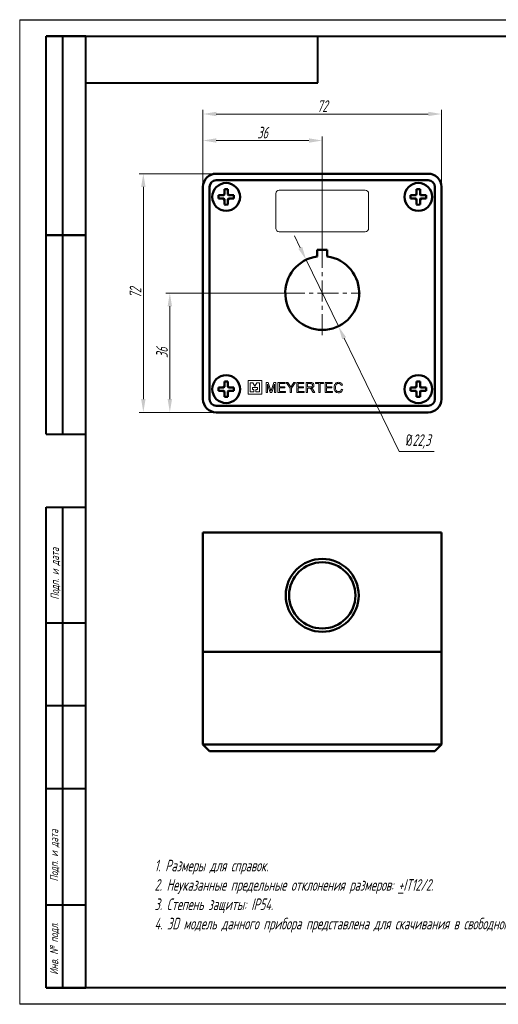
# Model space of a CAD drawing. Header units: millimetres. Extents: x 2171 to 2591, y 1134 to 1431.
# Tile 1 of 2: x 2171 to 2315, y 1134 to 1431. Entities that reach past the tile are written whole.
import ezdxf

# ---------------------------------------------------------------- set-up
doc = ezdxf.new("R2010")
doc.units = ezdxf.units.MM
doc.linetypes.add('ACAD_ISO12W100', pattern=[21, 12, -3, 0, -3, 0, -3])
doc.linetypes.add('CENTER', pattern=[10.16, 6.35, -1.27, 1.27, -1.27])
for name, color, linetype, lineweight in [('main', 5, 'Continuous', 50), ('size', 7, 'Continuous', 20), ('text', 7, 'Continuous', 20), ('ОСЕВЫЕ', 1, 'CENTER', 15)]:
    doc.layers.add(name, color=color, linetype=linetype, lineweight=lineweight)
doc.layers.add('ФОРМАТ', color=7, linetype='Continuous')
doc.styles.add('GOST', font='GOST.shx', dxfattribs={"width": 0.8, "oblique": 15})
doc.dimstyles.new('GOST', dxfattribs={"dimscale": 0, "dimtxt": 3.5, "dimasz": 4, "dimexe": 1.25, "dimexo": 0, "dimtad": 1, "dimdec": 1, "dimrnd": 0.5, "dimtxsty": 'GOST', "dimcen": 5, "dimclrd": 256, "dimclre": 256, "dimclrt": 256, "dimadec": 1, "dimazin": 2, "dimtfac": 1, "dimtdec": 4, "dimtmove": 0, "dimatfit": 3, "dimfxl": 0, "dimtolj": 1, "dimtzin": 0, "dimlwd": -1, "dimlwe": -1, "dimarcsym": 0})
doc.dimstyles.get("Standard").update_dxf_attribs({"dimtxt": 3.5, "dimasz": 4, "dimexe": 1.25, "dimexo": 0.0625, "dimgap": 1, "dimtad": 1, "dimtoh": 1, "dimrnd": 0.5, "dimtxsty": 'GOST', "dimcen": 0.1, "dimclrd": 256, "dimclre": 256, "dimadec": 0, "dimazin": 2, "dimtfac": 1, "dimtofl": 0, "dimtmove": 0, "dimatfit": 1, "dimfxl": 0, "dimtolj": 1, "dimtzin": 0, "dimlwd": -1, "dimlwe": 20, "dimarcsym": 0})

# ---------------------------------------------------------------- blocks, each defined once
blk = doc.blocks.new('*D176')
at = {"layer": 'Defpoints', "color": 0}
for p in [(2230.13, 1384.28), (2208.13, 1312.28), (2230.13, 1312.28)]:
    blk.add_point(p, dxfattribs=at)
at = {"layer": 'size', "ltscale": 5}
for p, q in [((2230.13, 1384.28), (2206.88, 1384.28)), ((2208.13, 1380.28), (2208.13, 1316.28)), ((2230.13, 1312.28), (2206.88, 1312.28))]:
    blk.add_line(p, q, dxfattribs=at)
at = {"layer": 'size'}
for points in [[(2208.8, 1380.28), (2207.46, 1380.28), (2208.13, 1384.28)], [(2207.46, 1316.28), (2208.8, 1316.28), (2208.13, 1312.28)]]:
    blk.add_solid(points, dxfattribs=at)
at = {"layer": 'size', "linetype": 'ByBlock', "insert": (2205.76, 1348.28), "char_height": 3.5, "attachment_point": 5, "rotation": 90, "style": 'GOST'}
blk.add_mtext('\\A1;72', dxfattribs=at)
blk = doc.blocks.new('*D177')
at = {"layer": 'Defpoints', "color": 0}
for p in [(2298.13, 1402.28), (2226.13, 1380.28), (2298.13, 1380.28)]:
    blk.add_point(p, dxfattribs=at)
at = {"layer": 'size', "ltscale": 5}
for p, q in [((2226.13, 1380.28), (2226.13, 1403.53)), ((2230.13, 1402.28), (2294.13, 1402.28)), ((2298.13, 1380.28), (2298.13, 1403.53))]:
    blk.add_line(p, q, dxfattribs=at)
at = {"layer": 'size'}
for points in [[(2230.13, 1402.95), (2230.13, 1401.62), (2226.13, 1402.28)], [(2294.13, 1401.62), (2294.13, 1402.95), (2298.13, 1402.28)]]:
    blk.add_solid(points, dxfattribs=at)
at = {"layer": 'size', "linetype": 'ByBlock', "insert": (2262.13, 1404.66), "char_height": 3.5, "attachment_point": 5, "style": 'GOST'}
blk.add_mtext('\\A1;72', dxfattribs=at)
blk = doc.blocks.new('*D181')
at = {"layer": 'Defpoints', "color": 0}
for p in [(2262.13, 1394.28), (2226.13, 1380.28), (2262.13, 1361.33)]:
    blk.add_point(p, dxfattribs=at)
at = {"layer": 'size', "ltscale": 5}
for p, q in [((2226.13, 1380.28), (2226.13, 1395.53)), ((2230.13, 1394.28), (2258.13, 1394.28)), ((2262.13, 1361.33), (2262.13, 1395.53))]:
    blk.add_line(p, q, dxfattribs=at)
at = {"layer": 'size'}
for points in [[(2230.13, 1394.95), (2230.13, 1393.62), (2226.13, 1394.28)], [(2258.13, 1393.62), (2258.13, 1394.95), (2262.13, 1394.28)]]:
    blk.add_solid(points, dxfattribs=at)
at = {"layer": 'size', "linetype": 'ByBlock', "insert": (2244.13, 1396.66), "char_height": 3.5, "attachment_point": 5, "style": 'GOST'}
blk.add_mtext('\\A1;36', dxfattribs=at)
blk = doc.blocks.new('*D183')
at = {"layer": 'Defpoints', "color": 0}
for p in [(2250.98, 1348.28), (2216.13, 1312.28), (2230.13, 1312.28)]:
    blk.add_point(p, dxfattribs=at)
at = {"layer": 'size'}
for p, q in [((2250.98, 1348.28), (2214.88, 1348.28)), ((2216.13, 1344.28), (2216.13, 1316.28)), ((2230.13, 1312.28), (2214.88, 1312.28))]:
    blk.add_line(p, q, dxfattribs=at)
for points in [[(2216.8, 1344.28), (2215.46, 1344.28), (2216.13, 1348.28)], [(2215.46, 1316.28), (2216.8, 1316.28), (2216.13, 1312.28)]]:
    blk.add_solid(points, dxfattribs=at)
at = {"layer": 'size', "linetype": 'ByBlock', "insert": (2213.76, 1330.28), "char_height": 3.5, "attachment_point": 5, "rotation": 90, "style": 'GOST'}
blk.add_mtext('\\A1;36', dxfattribs=at)
blk = doc.blocks.new('*D185')
at = {"layer": 'Defpoints', "color": 0}
for p in [(2257.26, 1358.31), (2267, 1338.25)]:
    blk.add_point(p, dxfattribs=at)
at = {"layer": 'size', "ltscale": 5}
for p, q in [((2255.51, 1361.91), (2253.77, 1365.51)), ((2257.26, 1358.31), (2267, 1338.25)), ((2285.33, 1300.5), (2268.75, 1334.65)), ((2295.88, 1300.5), (2285.33, 1300.5))]:
    blk.add_line(p, q, dxfattribs=at)
at = {"layer": 'size'}
for points in [[(2254.91, 1361.62), (2256.11, 1362.2), (2257.26, 1358.31)], [(2269.35, 1334.94), (2268.15, 1334.36), (2267, 1338.25)]]:
    blk.add_solid(points, dxfattribs=at)
at = {"layer": 'size', "color": 0, "linetype": 'ByBlock', "insert": (2291.1, 1303.51), "char_height": 3.5, "attachment_point": 5, "style": 'GOST'}
blk.add_mtext('\\A1;{\\Q0;%%c}22,3', dxfattribs=at)

msp = doc.modelspace()

# ---------------------------------------------------------------- linework, layer by layer
at = {"layer": 'main'}
for p, q in [((2230.13, 1384.282), (2294.13, 1384.282)), ((2294.13, 1382.282), (2230.13, 1382.282)), ((2226.13, 1316.282), (2226.13, 1380.282)), ((2228.13, 1380.282), (2228.13, 1316.282)), ((2296.13, 1316.282), (2296.13, 1380.282)), ((2298.13, 1380.282), (2298.13, 1316.282)), ((2260.63, 1361.331), (2260.63, 1359.331)), ((2263.63, 1361.331), (2260.63, 1361.331)), ((2263.63, 1359.331), (2263.63, 1361.331)), ((2230.13, 1314.282), (2294.13, 1314.282)), ((2294.13, 1312.282), (2230.13, 1312.282)), ((2226.13, 1240.087), (2226.13, 1276.087)), ((2230.13, 1276.087), (2226.13, 1276.087)), ((2294.13, 1276.087), (2230.13, 1276.087)), ((2298.13, 1276.087), (2294.13, 1276.087)), ((2298.13, 1240.087), (2298.13, 1276.087)), ((2226.13, 1240.087), (2230.13, 1240.087)), ((2226.13, 1240.087), (2226.13, 1212.087)), ((2230.13, 1240.087), (2294.13, 1240.087)), ((2294.13, 1240.087), (2298.13, 1240.087)), ((2298.13, 1240.087), (2298.13, 1212.087)), ((2226.13, 1212.087), (2230.13, 1212.087)), ((2226.13, 1212.087), (2228.13, 1210.087)), ((2230.13, 1212.087), (2294.13, 1212.087)), ((2294.13, 1212.087), (2298.13, 1212.087)), ((2296.13, 1210.087), (2298.13, 1212.087)), ((2230.13, 1210.087), (2228.13, 1210.087)), ((2294.13, 1210.087), (2230.13, 1210.087)), ((2239.736, 1210.077), (2239.736, 1210.087)), ((2243.895, 1210.077), (2239.736, 1210.077)), ((2243.895, 1210.077), (2243.895, 1210.087)), ((2245.179, 1210.067), (2245.179, 1210.087)), ((2245.179, 1210.067), (2245.833, 1210.067)), ((2245.833, 1210.067), (2245.833, 1210.087)), ((2245.833, 1210.067), (2246.522, 1210.067)), ((2246.661, 1210.067), (2246.661, 1210.087)), ((2246.812, 1210.067), (2247.494, 1210.067)), ((2247.494, 1210.067), (2247.494, 1210.087)), ((2247.494, 1210.067), (2248.143, 1210.067)), ((2248.143, 1210.067), (2248.143, 1210.087)), ((2248.775, 1210.067), (2248.775, 1210.087)), ((2248.775, 1210.067), (2250.948, 1210.067)), ((2250.948, 1210.067), (2250.948, 1210.087)), ((2250.948, 1210.067), (2251.027, 1210.067)), ((2251.027, 1210.067), (2251.027, 1210.087)), ((2251.268, 1210.067), (2251.268, 1210.087)), ((2251.268, 1210.067), (2251.783, 1210.067)), ((2251.783, 1210.067), (2251.783, 1210.087)), ((2251.783, 1210.067), (2252.38, 1210.067)), ((2252.672, 1210.067), (2252.672, 1210.087)), ((2252.985, 1210.067), (2253.56, 1210.067)), ((2253.56, 1210.067), (2253.56, 1210.087)), ((2253.56, 1210.067), (2254.074, 1210.067)), ((2254.074, 1210.067), (2254.074, 1210.087)), ((2254.425, 1210.067), (2254.425, 1210.087)), ((2254.425, 1210.067), (2256.598, 1210.067)), ((2256.598, 1210.067), (2256.598, 1210.087)), ((2256.598, 1210.067), (2256.677, 1210.067)), ((2256.677, 1210.067), (2256.677, 1210.087)), ((2257.27, 1210.067), (2257.27, 1210.087)), ((2257.27, 1210.067), (2258.607, 1210.067)), ((2259.641, 1210.067), (2259.641, 1210.087)), ((2259.682, 1210.067), (2259.893, 1210.067)), ((2259.893, 1210.067), (2259.893, 1210.087)), ((2260.115, 1210.067), (2260.115, 1210.087)), ((2260.115, 1210.067), (2262.525, 1210.067)), ((2262.525, 1210.067), (2262.525, 1210.087)), ((2262.999, 1210.067), (2262.999, 1210.087)), ((2262.999, 1210.067), (2265.173, 1210.067)), ((2265.173, 1210.067), (2265.173, 1210.087)), ((2265.173, 1210.067), (2265.252, 1210.067)), ((2265.252, 1210.067), (2265.252, 1210.087)), ((2265.686, 1210.067), (2265.686, 1210.087)), ((2267.106, 1210.067), (2267.106, 1210.087)), ((2268.294, 1210.067), (2268.294, 1210.087)), ((2268.335, 1210.067), (2268.373, 1210.067)), ((2268.373, 1210.067), (2268.373, 1210.087)), ((2296.13, 1210.087), (2294.13, 1210.087))]:
    msp.add_line(p, q, dxfattribs=at)
at = {"layer": 'main', "flags": 128}
for points in [[(2232.616, 1378.213), (2232.617, 1378.392), (2232.617, 1378.57), (2232.617, 1378.748), (2232.617, 1378.925), (2232.617, 1379.101), (2232.617, 1379.277), (2232.618, 1379.452), (2232.618, 1379.626)], [(2233.648, 1379.625), (2233.648, 1379.451), (2233.647, 1379.276), (2233.647, 1379.1), (2233.647, 1378.924), (2233.647, 1378.747), (2233.647, 1378.569), (2233.647, 1378.391), (2233.646, 1378.212)], [(2290.616, 1378.213), (2290.617, 1378.392), (2290.617, 1378.57), (2290.617, 1378.748), (2290.617, 1378.925), (2290.617, 1379.101), (2290.617, 1379.277), (2290.618, 1379.452), (2290.618, 1379.626)], [(2291.648, 1379.625), (2291.648, 1379.451), (2291.647, 1379.276), (2291.647, 1379.1), (2291.647, 1378.924), (2291.647, 1378.747), (2291.647, 1378.569), (2291.647, 1378.391), (2291.646, 1378.212)], [(2232.199, 1376.768), (2232.021, 1376.768), (2231.843, 1376.769), (2231.665, 1376.769), (2231.488, 1376.769), (2231.312, 1376.769), (2231.136, 1376.769), (2230.961, 1376.77), (2230.787, 1376.77)], [(2230.788, 1377.8), (2230.962, 1377.8), (2231.137, 1377.799), (2231.313, 1377.799), (2231.489, 1377.799), (2231.666, 1377.799), (2231.844, 1377.799), (2232.022, 1377.798), (2232.2, 1377.798)], [(2232.613, 1374.94), (2232.613, 1375.114), (2232.613, 1375.289), (2232.614, 1375.465), (2232.614, 1375.641), (2232.614, 1375.818), (2232.614, 1375.996), (2232.614, 1376.174), (2232.614, 1376.352)], [(2233.644, 1376.351), (2233.644, 1376.173), (2233.644, 1375.995), (2233.644, 1375.817), (2233.644, 1375.64), (2233.644, 1375.464), (2233.643, 1375.288), (2233.643, 1375.113), (2233.643, 1374.938)], [(2235.473, 1376.765), (2235.299, 1376.765), (2235.124, 1376.765), (2234.948, 1376.766), (2234.772, 1376.766), (2234.595, 1376.766), (2234.417, 1376.766), (2234.239, 1376.766), (2234.06, 1376.766)], [(2234.061, 1377.796), (2234.24, 1377.796), (2234.418, 1377.796), (2234.596, 1377.796), (2234.773, 1377.796), (2234.949, 1377.796), (2235.125, 1377.795), (2235.3, 1377.795), (2235.474, 1377.795)], [(2290.199, 1376.768), (2290.021, 1376.768), (2289.843, 1376.769), (2289.665, 1376.769), (2289.488, 1376.769), (2289.312, 1376.769), (2289.136, 1376.769), (2288.961, 1376.77), (2288.787, 1376.77)], [(2288.788, 1377.8), (2288.962, 1377.8), (2289.137, 1377.799), (2289.313, 1377.799), (2289.489, 1377.799), (2289.666, 1377.799), (2289.844, 1377.799), (2290.022, 1377.798), (2290.2, 1377.798)], [(2290.613, 1374.94), (2290.613, 1375.114), (2290.613, 1375.289), (2290.614, 1375.465), (2290.614, 1375.641), (2290.614, 1375.818), (2290.614, 1375.996), (2290.614, 1376.174), (2290.614, 1376.352)], [(2291.644, 1376.351), (2291.644, 1376.173), (2291.644, 1375.995), (2291.644, 1375.817), (2291.644, 1375.64), (2291.644, 1375.464), (2291.643, 1375.288), (2291.643, 1375.113), (2291.643, 1374.938)], [(2293.473, 1376.765), (2293.299, 1376.765), (2293.124, 1376.765), (2292.948, 1376.766), (2292.772, 1376.766), (2292.595, 1376.766), (2292.417, 1376.766), (2292.239, 1376.766), (2292.06, 1376.766)], [(2292.061, 1377.796), (2292.24, 1377.796), (2292.418, 1377.796), (2292.596, 1377.796), (2292.773, 1377.796), (2292.949, 1377.796), (2293.125, 1377.795), (2293.3, 1377.795), (2293.474, 1377.795)], [(2232.199, 1318.768), (2232.021, 1318.768), (2231.843, 1318.769), (2231.665, 1318.769), (2231.488, 1318.769), (2231.312, 1318.769), (2231.136, 1318.769), (2230.961, 1318.77), (2230.787, 1318.77)], [(2230.788, 1319.8), (2230.962, 1319.8), (2231.137, 1319.799), (2231.313, 1319.799), (2231.489, 1319.799), (2231.666, 1319.799), (2231.844, 1319.799), (2232.022, 1319.798), (2232.2, 1319.798)], [(2232.616, 1320.213), (2232.617, 1320.392), (2232.617, 1320.57), (2232.617, 1320.748), (2232.617, 1320.925), (2232.617, 1321.101), (2232.617, 1321.277), (2232.618, 1321.452), (2232.618, 1321.626)], [(2233.648, 1321.625), (2233.648, 1321.451), (2233.647, 1321.276), (2233.647, 1321.1), (2233.647, 1320.924), (2233.647, 1320.747), (2233.647, 1320.569), (2233.647, 1320.391), (2233.646, 1320.212)], [(2235.473, 1318.765), (2235.299, 1318.765), (2235.124, 1318.765), (2234.948, 1318.766), (2234.772, 1318.766), (2234.595, 1318.766), (2234.417, 1318.766), (2234.239, 1318.766), (2234.06, 1318.766)], [(2234.061, 1319.796), (2234.24, 1319.796), (2234.418, 1319.796), (2234.596, 1319.796), (2234.773, 1319.796), (2234.949, 1319.796), (2235.125, 1319.795), (2235.3, 1319.795), (2235.474, 1319.795)], [(2290.199, 1318.768), (2290.021, 1318.768), (2289.843, 1318.769), (2289.665, 1318.769), (2289.488, 1318.769), (2289.312, 1318.769), (2289.136, 1318.769), (2288.961, 1318.77), (2288.787, 1318.77)], [(2288.788, 1319.8), (2288.962, 1319.8), (2289.137, 1319.799), (2289.313, 1319.799), (2289.489, 1319.799), (2289.666, 1319.799), (2289.844, 1319.799), (2290.022, 1319.798), (2290.2, 1319.798)], [(2290.616, 1320.213), (2290.617, 1320.392), (2290.617, 1320.57), (2290.617, 1320.748), (2290.617, 1320.925), (2290.617, 1321.101), (2290.617, 1321.277), (2290.618, 1321.452), (2290.618, 1321.626)], [(2291.648, 1321.625), (2291.648, 1321.451), (2291.647, 1321.276), (2291.647, 1321.1), (2291.647, 1320.924), (2291.647, 1320.747), (2291.647, 1320.569), (2291.647, 1320.391), (2291.646, 1320.212)], [(2293.473, 1318.765), (2293.299, 1318.765), (2293.124, 1318.765), (2292.948, 1318.766), (2292.772, 1318.766), (2292.595, 1318.766), (2292.417, 1318.766), (2292.239, 1318.766), (2292.06, 1318.766)], [(2292.061, 1319.796), (2292.24, 1319.796), (2292.418, 1319.796), (2292.596, 1319.796), (2292.773, 1319.796), (2292.949, 1319.796), (2293.125, 1319.795), (2293.3, 1319.795), (2293.474, 1319.795)], [(2232.613, 1316.94), (2232.613, 1317.114), (2232.613, 1317.289), (2232.614, 1317.465), (2232.614, 1317.641), (2232.614, 1317.818), (2232.614, 1317.996), (2232.614, 1318.174), (2232.614, 1318.352)], [(2233.644, 1318.351), (2233.644, 1318.173), (2233.644, 1317.995), (2233.644, 1317.817), (2233.644, 1317.64), (2233.644, 1317.464), (2233.643, 1317.288), (2233.643, 1317.113), (2233.643, 1316.938)], [(2290.613, 1316.94), (2290.613, 1317.114), (2290.613, 1317.289), (2290.614, 1317.465), (2290.614, 1317.641), (2290.614, 1317.818), (2290.614, 1317.996), (2290.614, 1318.174), (2290.614, 1318.352)], [(2291.644, 1318.351), (2291.644, 1318.173), (2291.644, 1317.995), (2291.644, 1317.817), (2291.644, 1317.64), (2291.644, 1317.464), (2291.643, 1317.288), (2291.643, 1317.113), (2291.643, 1316.938)]]:
    msp.add_lwpolyline(points, dxfattribs=at)
at = {"layer": 'main'}
for centre, radius in [((2233.13, 1377.282), 4.2), ((2291.13, 1377.282), 4.2), ((2233.13, 1319.282), 4.2), ((2291.13, 1319.282), 4.2), ((2262.13, 1257.087), 11), ((2262.13, 1257.087), 10)]:
    msp.add_circle(centre, radius, dxfattribs=at)
for centre, radius, start, end in [((2230.13, 1380.282), 4, 90, 180), ((2294.13, 1380.282), 4, 0, 90), ((2230.13, 1380.282), 2, 90, 180), ((2294.13, 1380.282), 2, 0, 90), ((2233.13, 1377.282), 1.064, 118.90572, 150.97997), ((2233.113, 1359.217), 20.416, 88.49774, 91.3887), ((2233.13, 1377.282), 1.064, 28.90572, 60.97997), ((2291.13, 1377.282), 1.064, 118.90572, 150.97997), ((2291.113, 1359.217), 20.416, 88.49773, 91.3887), ((2291.13, 1377.282), 1.064, 28.90572, 60.97997), ((2251.205, 1377.264), 20.424, 178.49797, 181.38774), ((2233.13, 1377.282), 1.064, 208.90572, 240.97997), ((2233.13, 1377.282), 0.851, 217.18395, 232.70175), ((2233.13, 1377.282), 0.851, 127.18395, 142.70175), ((2233.13, 1377.282), 1.064, 298.90572, 330.97997), ((2233.13, 1377.282), 0.851, 307.18395, 322.70175), ((2233.13, 1377.282), 0.851, 37.18395, 52.70175), ((2215.056, 1377.3), 20.425, 358.498, 1.38772), ((2309.21, 1377.264), 20.43, 178.49833, 181.38728), ((2291.13, 1377.282), 1.064, 208.90572, 240.97997), ((2291.13, 1377.282), 0.851, 217.18395, 232.70175), ((2291.13, 1377.282), 0.851, 127.18395, 142.70175), ((2291.13, 1377.282), 1.064, 298.90572, 330.97997), ((2291.13, 1377.282), 0.851, 307.18395, 322.70175), ((2291.13, 1377.282), 0.851, 37.18395, 52.70175), ((2273.064, 1377.3), 20.416, 358.49775, 1.38869), ((2233.148, 1395.363), 20.43, 268.49834, 271.38727), ((2291.148, 1395.363), 20.43, 268.49835, 271.38726), ((2262.13, 1348.282), 11.15, 97.73139, 82.26861), ((2251.205, 1319.264), 20.424, 178.49798, 181.38774), ((2233.13, 1319.282), 1.064, 208.90572, 240.97997), ((2233.13, 1319.282), 1.064, 118.90572, 150.97997), ((2233.13, 1319.282), 0.851, 217.18395, 232.70175), ((2233.13, 1319.282), 0.851, 127.18395, 142.70175), ((2233.112, 1301.208), 20.424, 88.49799, 91.38773), ((2233.13, 1319.282), 1.064, 298.90572, 330.97997), ((2233.13, 1319.282), 0.851, 307.18395, 322.70175), ((2233.13, 1319.282), 1.064, 28.90572, 60.97997), ((2233.13, 1319.282), 0.851, 37.18395, 52.70175), ((2215.056, 1319.3), 20.424, 358.49799, 1.38773), ((2309.211, 1319.264), 20.43, 178.49834, 181.38727), ((2291.13, 1319.282), 1.064, 208.90572, 240.97997), ((2291.13, 1319.282), 1.064, 118.90572, 150.97997), ((2291.13, 1319.282), 0.851, 217.18395, 232.70175), ((2291.13, 1319.282), 0.851, 127.18395, 142.70175), ((2291.112, 1301.208), 20.424, 88.49798, 91.38773), ((2291.13, 1319.282), 1.064, 298.90572, 330.97997), ((2291.13, 1319.282), 0.851, 307.18395, 322.70175), ((2291.13, 1319.282), 1.064, 28.90572, 60.97997), ((2291.13, 1319.282), 0.851, 37.18395, 52.70175), ((2273.065, 1319.3), 20.416, 358.49774, 1.3887), ((2230.13, 1316.282), 4, 180, 270), ((2230.13, 1316.282), 2, 180, 270), ((2233.148, 1337.357), 20.424, 268.49798, 271.38774), ((2291.148, 1337.357), 20.424, 268.49799, 271.38773), ((2294.13, 1316.282), 2, 270, 0), ((2294.13, 1316.282), 4, 270, 0)]:
    msp.add_arc(centre, radius, start, end, dxfattribs=at)
for points, knots in [([(2232.616, 1378.213), (2232.616, 1378.204), (2232.616, 1378.142), (2232.616, 1378.059), (2232.616, 1377.982), (2232.616, 1377.96)], [0, 0, 0, 0, 0.1186726, 0.7551976, 1, 1, 1, 1]), ([(2233.646, 1377.959), (2233.646, 1377.981), (2233.646, 1378.058), (2233.646, 1378.141), (2233.646, 1378.203), (2233.646, 1378.212)], [0, 0, 0, 0, 0.2448024, 0.8813274, 1, 1, 1, 1]), ([(2290.616, 1378.213), (2290.616, 1378.204), (2290.616, 1378.142), (2290.616, 1378.059), (2290.616, 1377.982), (2290.616, 1377.96)], [0, 0, 0, 0, 0.1186726, 0.7551976, 1, 1, 1, 1]), ([(2291.646, 1377.959), (2291.646, 1377.981), (2291.646, 1378.058), (2291.646, 1378.141), (2291.646, 1378.203), (2291.646, 1378.212)], [0, 0, 0, 0, 0.2448024, 0.8813274, 1, 1, 1, 1]), ([(2232.199, 1376.768), (2232.209, 1376.768), (2232.27, 1376.768), (2232.353, 1376.768), (2232.431, 1376.768), (2232.452, 1376.768)], [0, 0, 0, 0, 0.1186725, 0.7551975, 1, 1, 1, 1]), ([(2232.453, 1377.798), (2232.432, 1377.798), (2232.354, 1377.798), (2232.271, 1377.798), (2232.21, 1377.798), (2232.2, 1377.798)], [0, 0, 0, 0, 0.2448025, 0.8813275, 1, 1, 1, 1]), ([(2232.615, 1376.605), (2232.615, 1376.584), (2232.615, 1376.506), (2232.615, 1376.423), (2232.614, 1376.362), (2232.614, 1376.352)], [0, 0, 0, 0, 0.24480263, 0.88132758, 1, 1, 1, 1]), ([(2233.644, 1376.351), (2233.644, 1376.361), (2233.645, 1376.422), (2233.645, 1376.505), (2233.645, 1376.583), (2233.645, 1376.604)], [0, 0, 0, 0, 0.1186724, 0.7551974, 1, 1, 1, 1]), ([(2233.807, 1376.767), (2233.829, 1376.767), (2233.906, 1376.767), (2233.989, 1376.767), (2234.051, 1376.766), (2234.06, 1376.766)], [0, 0, 0, 0, 0.2448025, 0.8813275, 1, 1, 1, 1]), ([(2234.061, 1377.796), (2234.052, 1377.796), (2233.99, 1377.797), (2233.907, 1377.797), (2233.83, 1377.797), (2233.808, 1377.797)], [0, 0, 0, 0, 0.1186725, 0.7551975, 1, 1, 1, 1]), ([(2290.199, 1376.768), (2290.209, 1376.768), (2290.27, 1376.768), (2290.353, 1376.768), (2290.431, 1376.768), (2290.452, 1376.768)], [0, 0, 0, 0, 0.1186724, 0.7551974, 1, 1, 1, 1]), ([(2290.453, 1377.798), (2290.432, 1377.798), (2290.354, 1377.798), (2290.271, 1377.798), (2290.21, 1377.798), (2290.2, 1377.798)], [0, 0, 0, 0, 0.2448026, 0.8813276, 1, 1, 1, 1]), ([(2290.615, 1376.605), (2290.615, 1376.584), (2290.615, 1376.506), (2290.615, 1376.423), (2290.614, 1376.362), (2290.614, 1376.352)], [0, 0, 0, 0, 0.2448026, 0.8813276, 1, 1, 1, 1]), ([(2291.644, 1376.351), (2291.644, 1376.361), (2291.645, 1376.422), (2291.645, 1376.505), (2291.645, 1376.583), (2291.645, 1376.604)], [0, 0, 0, 0, 0.1186724, 0.7551974, 1, 1, 1, 1]), ([(2291.807, 1376.767), (2291.829, 1376.767), (2291.906, 1376.767), (2291.989, 1376.767), (2292.051, 1376.766), (2292.06, 1376.766)], [0, 0, 0, 0, 0.2448024, 0.8813274, 1, 1, 1, 1]), ([(2292.061, 1377.796), (2292.052, 1377.796), (2291.99, 1377.797), (2291.907, 1377.797), (2291.83, 1377.797), (2291.808, 1377.797)], [0, 0, 0, 0, 0.1186726, 0.7551976, 1, 1, 1, 1]), ([(2232.199, 1318.768), (2232.209, 1318.768), (2232.27, 1318.768), (2232.353, 1318.768), (2232.431, 1318.768), (2232.452, 1318.768)], [0, 0, 0, 0, 0.1186725, 0.7551975, 1, 1, 1, 1]), ([(2232.453, 1319.798), (2232.432, 1319.798), (2232.354, 1319.798), (2232.271, 1319.798), (2232.21, 1319.798), (2232.2, 1319.798)], [0, 0, 0, 0, 0.2448025, 0.8813275, 1, 1, 1, 1]), ([(2232.616, 1320.213), (2232.616, 1320.204), (2232.616, 1320.142), (2232.616, 1320.059), (2232.616, 1319.982), (2232.616, 1319.96)], [0, 0, 0, 0, 0.1186725, 0.7551975, 1, 1, 1, 1]), ([(2233.646, 1319.959), (2233.646, 1319.981), (2233.646, 1320.058), (2233.646, 1320.141), (2233.646, 1320.203), (2233.646, 1320.212)], [0, 0, 0, 0, 0.2448025, 0.8813275, 1, 1, 1, 1]), ([(2233.807, 1318.767), (2233.829, 1318.767), (2233.906, 1318.767), (2233.989, 1318.767), (2234.051, 1318.766), (2234.06, 1318.766)], [0, 0, 0, 0, 0.2448025, 0.8813275, 1, 1, 1, 1]), ([(2234.061, 1319.796), (2234.052, 1319.796), (2233.99, 1319.797), (2233.907, 1319.797), (2233.83, 1319.797), (2233.808, 1319.797)], [0, 0, 0, 0, 0.1186725, 0.7551975, 1, 1, 1, 1]), ([(2290.199, 1318.768), (2290.209, 1318.768), (2290.27, 1318.768), (2290.353, 1318.768), (2290.431, 1318.768), (2290.452, 1318.768)], [0, 0, 0, 0, 0.1186724, 0.7551974, 1, 1, 1, 1]), ([(2290.453, 1319.798), (2290.432, 1319.798), (2290.354, 1319.798), (2290.271, 1319.798), (2290.21, 1319.798), (2290.2, 1319.798)], [0, 0, 0, 0, 0.24480263, 0.88132758, 1, 1, 1, 1]), ([(2290.616, 1320.213), (2290.616, 1320.204), (2290.616, 1320.142), (2290.616, 1320.059), (2290.616, 1319.982), (2290.616, 1319.96)], [0, 0, 0, 0, 0.1186725, 0.7551975, 1, 1, 1, 1]), ([(2291.646, 1319.959), (2291.646, 1319.981), (2291.646, 1320.058), (2291.646, 1320.141), (2291.646, 1320.203), (2291.646, 1320.212)], [0, 0, 0, 0, 0.2448025, 0.8813275, 1, 1, 1, 1]), ([(2291.807, 1318.767), (2291.829, 1318.767), (2291.906, 1318.767), (2291.989, 1318.767), (2292.051, 1318.766), (2292.06, 1318.766)], [0, 0, 0, 0, 0.2448024, 0.8813274, 1, 1, 1, 1]), ([(2292.061, 1319.796), (2292.052, 1319.796), (2291.99, 1319.797), (2291.907, 1319.797), (2291.83, 1319.797), (2291.808, 1319.797)], [0, 0, 0, 0, 0.1186726, 0.7551976, 1, 1, 1, 1]), ([(2232.615, 1318.605), (2232.615, 1318.584), (2232.615, 1318.506), (2232.615, 1318.423), (2232.614, 1318.362), (2232.614, 1318.352)], [0, 0, 0, 0, 0.2448025, 0.8813275, 1, 1, 1, 1]), ([(2233.644, 1318.351), (2233.644, 1318.361), (2233.645, 1318.422), (2233.645, 1318.505), (2233.645, 1318.583), (2233.645, 1318.604)], [0, 0, 0, 0, 0.1186725, 0.7551975, 1, 1, 1, 1]), ([(2290.615, 1318.605), (2290.615, 1318.584), (2290.615, 1318.506), (2290.615, 1318.423), (2290.614, 1318.362), (2290.614, 1318.352)], [0, 0, 0, 0, 0.2448025, 0.8813275, 1, 1, 1, 1]), ([(2291.644, 1318.351), (2291.644, 1318.361), (2291.645, 1318.422), (2291.645, 1318.505), (2291.645, 1318.583), (2291.645, 1318.604)], [0, 0, 0, 0, 0.1186725, 0.7551975, 1, 1, 1, 1]), ([(2246.522, 1210.067), (2246.548, 1210.067), (2246.596, 1210.067), (2246.641, 1210.067), (2246.661, 1210.067)], [0, 0, 0, 0, 0.5600013, 1, 1, 1, 1]), ([(2246.661, 1210.067), (2246.689, 1210.067), (2246.738, 1210.067), (2246.79, 1210.067), (2246.812, 1210.067)], [0, 0, 0, 0, 0.559997, 1, 1, 1, 1]), ([(2252.38, 1210.067), (2252.435, 1210.067), (2252.532, 1210.067), (2252.629, 1210.067), (2252.672, 1210.067)], [0, 0, 0, 0, 0.5600011, 1, 1, 1, 1]), ([(2252.672, 1210.067), (2252.73, 1210.067), (2252.835, 1210.067), (2252.94, 1210.067), (2252.985, 1210.067)], [0, 0, 0, 0, 0.5599997, 1, 1, 1, 1])]:
    msp.add_open_spline(points, degree=3, knots=knots, dxfattribs=at)
at = {"layer": 'text'}
for p, q in [((2248.13, 1378.282), (2248.13, 1367.782)), ((2249.13, 1379.282), (2275.13, 1379.282)), ((2276.13, 1378.282), (2276.13, 1367.782)), ((2249.13, 1366.782), (2275.13, 1366.782)), ((2243.895, 1321.912), (2239.736, 1321.912)), ((2239.736, 1321.912), (2239.736, 1317.753)), ((2243.895, 1317.753), (2243.895, 1321.912)), ((2241.227, 1321.233), (2240.424, 1321.233)), ((2240.424, 1321.233), (2240.424, 1318.439)), ((2241.044, 1319.146), (2241.044, 1319.744)), ((2241.044, 1319.744), (2242.586, 1319.744)), ((2241.518, 1319.146), (2241.044, 1319.146)), ((2241.815, 1320.154), (2241.227, 1321.233)), ((2241.518, 1318.439), (2241.518, 1319.146)), ((2242.403, 1321.233), (2241.815, 1320.154)), ((2242.586, 1319.146), (2242.112, 1319.146)), ((2242.112, 1319.146), (2242.112, 1318.439)), ((2243.207, 1321.233), (2242.403, 1321.233)), ((2242.586, 1319.744), (2242.586, 1319.146)), ((2243.207, 1318.439), (2243.207, 1321.233)), ((2245.179, 1318.228), (2245.179, 1321.31)), ((2245.179, 1321.31), (2245.833, 1321.31)), ((2246.431, 1318.228), (2245.614, 1320.836)), ((2245.614, 1320.836), (2245.614, 1318.228)), ((2245.833, 1321.31), (2246.522, 1319.147)), ((2246.812, 1319.184), (2247.494, 1321.31)), ((2247.708, 1320.836), (2246.886, 1318.228)), ((2247.494, 1321.31), (2248.143, 1321.31)), ((2247.708, 1318.228), (2247.708, 1320.836)), ((2248.143, 1321.31), (2248.143, 1318.228)), ((2248.775, 1318.228), (2248.775, 1321.31)), ((2248.775, 1321.31), (2250.948, 1321.31)), ((2250.948, 1320.954), (2249.209, 1320.954)), ((2249.209, 1320.954), (2249.209, 1320.006)), ((2249.209, 1320.006), (2250.829, 1320.006)), ((2250.829, 1319.65), (2249.209, 1319.65)), ((2249.209, 1319.65), (2249.209, 1318.583)), ((2250.829, 1320.006), (2250.829, 1319.65)), ((2250.948, 1321.31), (2250.948, 1320.954)), ((2252.454, 1319.533), (2251.268, 1321.31)), ((2251.268, 1321.31), (2251.783, 1321.31)), ((2251.783, 1321.31), (2252.38, 1320.368)), ((2252.454, 1318.228), (2252.454, 1319.533)), ((2254.074, 1321.31), (2252.888, 1319.533)), ((2252.888, 1319.533), (2252.888, 1318.228)), ((2252.985, 1320.403), (2253.56, 1321.31)), ((2253.56, 1321.31), (2254.074, 1321.31)), ((2254.425, 1318.228), (2254.425, 1321.31)), ((2254.425, 1321.31), (2256.598, 1321.31)), ((2256.598, 1320.954), (2254.86, 1320.954)), ((2254.86, 1320.954), (2254.86, 1320.006)), ((2254.86, 1320.006), (2256.48, 1320.006)), ((2256.48, 1319.65), (2254.86, 1319.65)), ((2254.86, 1319.65), (2254.86, 1318.583)), ((2256.48, 1320.006), (2256.48, 1319.65)), ((2256.598, 1321.31), (2256.598, 1320.954)), ((2257.27, 1318.228), (2257.27, 1321.31)), ((2257.27, 1321.31), (2258.607, 1321.31)), ((2258.623, 1320.954), (2257.705, 1320.954)), ((2257.705, 1320.954), (2257.705, 1319.966)), ((2257.705, 1319.966), (2258.53, 1319.966)), ((2258.15, 1319.611), (2257.705, 1319.611)), ((2257.705, 1319.611), (2257.705, 1318.228)), ((2259.395, 1318.228), (2259.011, 1318.878)), ((2259.388, 1319.078), (2259.893, 1318.228)), ((2260.115, 1320.954), (2260.115, 1321.31)), ((2260.115, 1321.31), (2262.525, 1321.31)), ((2261.103, 1320.954), (2260.115, 1320.954)), ((2261.103, 1318.228), (2261.103, 1320.954)), ((2262.525, 1320.954), (2261.537, 1320.954)), ((2261.537, 1320.954), (2261.537, 1318.228)), ((2262.525, 1321.31), (2262.525, 1320.954)), ((2262.999, 1318.228), (2262.999, 1321.31)), ((2262.999, 1321.31), (2265.173, 1321.31)), ((2265.173, 1320.954), (2263.434, 1320.954)), ((2263.434, 1320.954), (2263.434, 1320.006)), ((2263.434, 1320.006), (2265.054, 1320.006)), ((2265.054, 1319.65), (2263.434, 1319.65)), ((2263.434, 1319.65), (2263.434, 1318.583)), ((2265.054, 1320.006), (2265.054, 1319.65)), ((2265.173, 1321.31), (2265.173, 1320.954)), ((2268.294, 1320.453), (2267.859, 1320.36)), ((2267.938, 1319.316), (2268.373, 1319.214)), ((2239.736, 1317.753), (2243.895, 1317.753)), ((2240.424, 1318.439), (2241.518, 1318.439)), ((2242.112, 1318.439), (2243.207, 1318.439)), ((2245.614, 1318.228), (2245.179, 1318.228)), ((2246.886, 1318.228), (2246.431, 1318.228)), ((2248.143, 1318.228), (2247.708, 1318.228)), ((2251.027, 1318.228), (2248.775, 1318.228)), ((2249.209, 1318.583), (2251.027, 1318.583)), ((2251.027, 1318.583), (2251.027, 1318.228)), ((2252.888, 1318.228), (2252.454, 1318.228)), ((2256.677, 1318.228), (2254.425, 1318.228)), ((2254.86, 1318.583), (2256.677, 1318.583)), ((2256.677, 1318.583), (2256.677, 1318.228)), ((2257.705, 1318.228), (2257.27, 1318.228)), ((2259.893, 1318.228), (2259.395, 1318.228)), ((2261.537, 1318.228), (2261.103, 1318.228)), ((2265.252, 1318.228), (2262.999, 1318.228)), ((2263.434, 1318.583), (2265.252, 1318.583)), ((2265.252, 1318.583), (2265.252, 1318.228))]:
    msp.add_line(p, q, dxfattribs=at)
for centre, start, end in [((2249.13, 1378.282), 90, 180), ((2275.13, 1378.282), 0, 90), ((2249.13, 1367.782), 180, 270), ((2275.13, 1367.782), 270, 0)]:
    msp.add_arc(centre, 1, start, end, dxfattribs=at)
for points, knots in [([(2246.522, 1319.147), (2246.548, 1319.063), (2246.596, 1318.912), (2246.641, 1318.761), (2246.661, 1318.694)], [0, 0, 0, 0, 0.5600013, 1, 1, 1, 1]), ([(2246.661, 1318.694), (2246.689, 1318.786), (2246.738, 1318.95), (2246.79, 1319.112), (2246.812, 1319.184)], [0, 0, 0, 0, 0.559997, 1, 1, 1, 1]), ([(2252.38, 1320.368), (2252.435, 1320.282), (2252.532, 1320.129), (2252.629, 1319.976), (2252.672, 1319.909)], [0, 0, 0, 0, 0.5600011, 1, 1, 1, 1]), ([(2252.672, 1319.909), (2252.73, 1320.001), (2252.835, 1320.165), (2252.94, 1320.33), (2252.985, 1320.403)], [0, 0, 0, 0, 0.5599997, 1, 1, 1, 1]), ([(2258.364, 1319.596), (2258.324, 1319.602), (2258.253, 1319.611), (2258.181, 1319.611), (2258.15, 1319.611)], [0, 0, 0, 0, 0.5598449, 1, 1, 1, 1]), ([(2259.011, 1318.878), (2258.916, 1319.036), (2258.784, 1319.255), (2258.57, 1319.516), (2258.432, 1319.57), (2258.364, 1319.596)], [0, 0, 0, 0, 0.5608818, 0.7807302, 1, 1, 1, 1]), ([(2258.53, 1319.966), (2258.62, 1319.968), (2258.798, 1319.971), (2259.045, 1320.058), (2259.182, 1320.258), (2259.198, 1320.399), (2259.206, 1320.469)], [0, 0, 0, 0, 0.2815629, 0.5602349, 0.7798711, 1, 1, 1, 1]), ([(2258.607, 1321.31), (2258.749, 1321.308), (2259.031, 1321.305), (2259.411, 1321.137), (2259.607, 1320.812), (2259.63, 1320.59), (2259.641, 1320.479)], [0, 0, 0, 0, 0.2816701, 0.5592011, 0.7794109, 1, 1, 1, 1]), ([(2259.206, 1320.469), (2259.197, 1320.55), (2259.178, 1320.711), (2259.012, 1320.883), (2258.813, 1320.947), (2258.686, 1320.952), (2258.623, 1320.954)], [0, 0, 0, 0, 0.2794034, 0.557979, 0.7786362, 1, 1, 1, 1]), ([(2259.641, 1320.479), (2259.628, 1320.358), (2259.602, 1320.117), (2259.381, 1319.844), (2259.102, 1319.702), (2258.916, 1319.668), (2258.823, 1319.65)], [0, 0, 0, 0, 0.2795231, 0.5585153, 0.7790093, 1, 1, 1, 1]), ([(2258.823, 1319.65), (2258.871, 1319.627), (2258.956, 1319.584), (2259.03, 1319.525), (2259.063, 1319.498)], [0, 0, 0, 0, 0.5601197, 1, 1, 1, 1]), ([(2259.063, 1319.498), (2259.132, 1319.426), (2259.255, 1319.297), (2259.347, 1319.145), (2259.388, 1319.078)], [0, 0, 0, 0, 0.559793, 1, 1, 1, 1]), ([(2265.686, 1319.792), (2265.694, 1319.939), (2265.709, 1320.235), (2265.858, 1320.659), (2266.142, 1321.04), (2266.584, 1321.301), (2266.932, 1321.333), (2267.106, 1321.349)], [0, 0, 0, 0, 0.1871265, 0.3740036, 0.5605778, 0.7801201, 1, 1, 1, 1]), ([(2267.115, 1318.188), (2266.963, 1318.196), (2266.66, 1318.211), (2266.235, 1318.406), (2265.913, 1318.775), (2265.723, 1319.257), (2265.699, 1319.613), (2265.686, 1319.792)], [0, 0, 0, 0, 0.1869671, 0.3731818, 0.5595481, 0.7796424, 1, 1, 1, 1]), ([(2267.085, 1320.994), (2266.976, 1320.986), (2266.759, 1320.971), (2266.468, 1320.805), (2266.25, 1320.53), (2266.144, 1320.176), (2266.129, 1319.921), (2266.121, 1319.793)], [0, 0, 0, 0, 0.1867217, 0.3729055, 0.5592362, 0.7794212, 1, 1, 1, 1]), ([(2266.121, 1319.793), (2266.129, 1319.628), (2266.147, 1319.298), (2266.326, 1318.855), (2266.684, 1318.589), (2266.944, 1318.559), (2267.074, 1318.544)], [0, 0, 0, 0, 0.2812448, 0.5607155, 0.7801379, 1, 1, 1, 1]), ([(2267.074, 1318.544), (2267.193, 1318.555), (2267.43, 1318.578), (2267.707, 1318.783), (2267.868, 1319.045), (2267.915, 1319.225), (2267.938, 1319.316)], [0, 0, 0, 0, 0.2797067, 0.5588995, 0.7792266, 1, 1, 1, 1]), ([(2267.859, 1320.36), (2267.825, 1320.456), (2267.758, 1320.647), (2267.566, 1320.867), (2267.325, 1320.979), (2267.165, 1320.989), (2267.085, 1320.994)], [0, 0, 0, 0, 0.2805526, 0.5597382, 0.7796542, 1, 1, 1, 1]), ([(2267.106, 1321.349), (2267.257, 1321.338), (2267.559, 1321.316), (2267.929, 1321.093), (2268.176, 1320.789), (2268.255, 1320.565), (2268.294, 1320.453)], [0, 0, 0, 0, 0.2800805, 0.5594486, 0.7795487, 1, 1, 1, 1]), ([(2268.373, 1319.214), (2268.322, 1319.057), (2268.22, 1318.741), (2267.895, 1318.397), (2267.504, 1318.214), (2267.245, 1318.197), (2267.115, 1318.188)], [0, 0, 0, 0, 0.2802566, 0.5595458, 0.7795883, 1, 1, 1, 1])]:
    msp.add_open_spline(points, degree=3, knots=knots, dxfattribs=at)
at = {"layer": 'ОСЕВЫЕ'}
for p, q in [((2262.13, 1335.573), (2262.13, 1362.904)), ((2250.537, 1348.282), (2273.724, 1348.282))]:
    msp.add_line(p, q, dxfattribs=at)
at = {"layer": 'ФОРМАТ', "lineweight": 0}
msp.add_line((2170.806, 1430.729), (2170.806, 1133.729), dxfattribs=at)
at = {"layer": 'ФОРМАТ', "linetype": 'ByBlock', "ltscale": 5}
for p, q in [((2170.806, 1430.729), (2590.806, 1430.729)), ((2590.806, 1133.729), (2170.806, 1133.729))]:
    msp.add_line(p, q, dxfattribs=at)
at = {"layer": 'ФОРМАТ', "linetype": 'Continuous', "lineweight": 40}
for p, q in [((2178.806, 1305.729), (2178.806, 1425.729)), ((2190.806, 1425.729), (2178.806, 1425.729)), ((2178.806, 1305.729), (2178.806, 1425.729)), ((2183.806, 1305.729), (2183.806, 1425.729)), ((2183.806, 1305.729), (2183.806, 1425.729)), ((2260.806, 1411.729), (2260.806, 1425.729)), ((2190.806, 1411.729), (2260.806, 1411.729)), ((2178.806, 1365.729), (2190.806, 1365.729)), ((2190.806, 1365.729), (2178.806, 1365.729)), ((2178.806, 1305.729), (2190.806, 1305.729)), ((2178.806, 1138.729), (2178.806, 1283.729)), ((2178.806, 1283.729), (2190.806, 1283.729)), ((2183.806, 1138.729), (2183.806, 1283.729)), ((2190.806, 1248.729), (2178.806, 1248.729)), ((2190.806, 1223.729), (2178.806, 1223.729)), ((2190.806, 1198.729), (2178.806, 1198.729)), ((2178.806, 1163.729), (2190.806, 1163.729)), ((2178.806, 1138.729), (2190.806, 1138.729))]:
    msp.add_line(p, q, dxfattribs=at)
at = {"layer": 'ФОРМАТ', "linetype": 'ByBlock', "lineweight": 40, "ltscale": 5}
for p, q in [((2178.806, 1425.729), (2585.806, 1425.729)), ((2190.806, 1138.729), (2190.806, 1425.729)), ((2585.806, 1138.729), (2178.806, 1138.729))]:
    msp.add_line(p, q, dxfattribs=at)

# ---------------------------------------------------------------- texts
at = {"layer": 'text', "linetype": 'ByBlock', "ltscale": 5, "insert": (2211.499, 1177.323), "char_height": 3.5, "width": 178.68119, "attachment_point": 1, "style": 'GOST'}
msp.add_mtext('\\pxqj;1. Размеры для справок.\\P\\pq*;2. Неуказанные предельные отклонения размеров: {\\L+}IT12/2.\\P3. Степень защиты: IP54.\\P4{\\FGost|c0;. 3D модель данного прибора представлена для скачивания в свободном доступе на сайте компании "ОВЕН" в формате *.STEP.}', dxfattribs=at)
at = {"layer": 'ФОРМАТ', "char_height": 2.5, "attachment_point": 1, "rotation": 90, "style": 'GOST'}
for s, insert in [('{\\Q15;\\W0.8;Подп. и дата}', (2180.156, 1255.78)), ('{\\Q15;\\W0.8;Подп. и дата}', (2179.926, 1170.788)), ('{\\FGost|c0;Инв. № подл.}', (2179.926, 1142.624))]:
    msp.add_mtext(s, dxfattribs=dict(at, insert=insert))

# ---------------------------------------------------------------- dimensions: what is measured, and where the dimension line sits
at = {"layer": 'size', "linetype": 'ByBlock', "ltscale": 5}
dim = msp.add_linear_dim(base=(2298.13, 1402.282), p1=(2226.13, 1380.282), p2=(2298.13, 1380.282), dimstyle='GOST', override={"dimscale": 1, "dimlfac": 1, "dimtxsty": 'GOST', "dimsah": 1, "dimtolj": 1}, dxfattribs=at)
dim.commit()
dim.dimension.update_dxf_attribs({"geometry": '*D177', "text_midpoint": (2262.13, 1404.658)})
at = {"layer": 'size', "ltscale": 5}
dim = msp.add_linear_dim(base=(2262.13, 1394.282), p1=(2226.13, 1380.282), p2=(2262.13, 1361.331), dimstyle='GOST', override={"dimscale": 1, "dimtxsty": 'GOST'}, dxfattribs=at)
dim.commit()
dim.dimension.update_dxf_attribs({"geometry": '*D181', "text_midpoint": (2244.13, 1396.657)})
at = {"layer": 'size', "linetype": 'ACAD_ISO12W100', "ltscale": 5}
dim = msp.add_linear_dim(base=(2208.13, 1312.282), p1=(2230.13, 1384.282), p2=(2230.13, 1312.282), angle=90, dimstyle='GOST', override={"dimscale": 1, "dimlfac": 1, "dimtxsty": 'GOST', "dimsah": 1, "dimtolj": 1}, dxfattribs=at)
dim.commit()
dim.dimension.update_dxf_attribs({"geometry": '*D176', "text_midpoint": (2205.755, 1348.282)})
at = {"layer": 'size', "ltscale": 5}
dim = msp.add_diameter_dim_2p(p1=(2257.261, 1358.313), p2=(2267, 1338.252), text='{\\Q0;%%c}22,3', dimstyle='Standard', override={"dimlfac": 1, "dimtxsty": 'GOST', "dimsah": 1, "dimtofl": 1, "dimtmove": 1, "dimtolj": 1}, dxfattribs=at)
dim.commit()
dim.dimension.update_dxf_attribs({"geometry": '*D185', "text_midpoint": (2285.331, 1300.495), "dimtype": 163})
at = {"layer": 'size'}
dim = msp.add_linear_dim(base=(2216.13, 1312.282), p1=(2250.98, 1348.282), p2=(2230.13, 1312.282), angle=90, dimstyle='GOST', override={"dimscale": 1, "dimasz": 4, "dimtxsty": 'GOST'}, dxfattribs=at)
dim.commit()
dim.dimension.update_dxf_attribs({"geometry": '*D183', "text_midpoint": (2213.755, 1330.282)})

doc.saveas('drawing.dxf')
